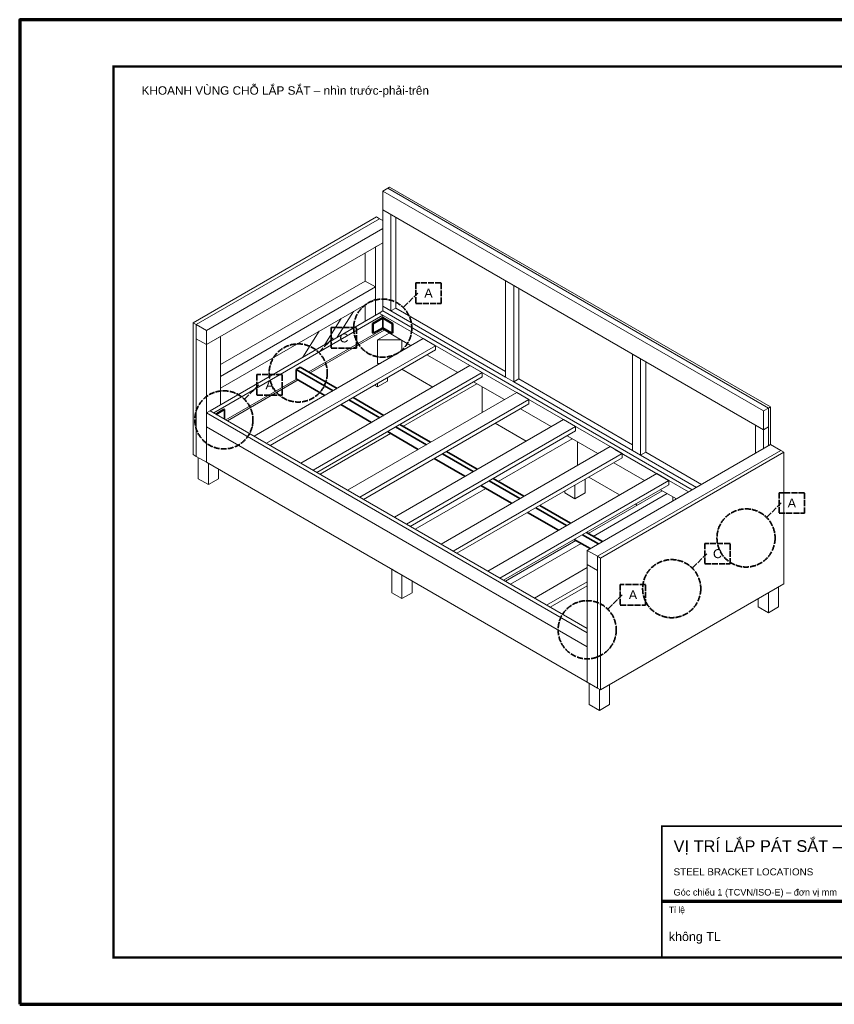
# Model space of a CAD drawing. Header units: millimetres. Extents: x 0 to 2970, y 0 to 2100.
# Tile 1 of 2: x 0 to 1738, y 0 to 2100. Entities that reach past the tile are written whole.
import ezdxf
from ezdxf.enums import TextEntityAlignment as Align

# ---------------------------------------------------------------- set-up
doc = ezdxf.new("R2010")
doc.units = ezdxf.units.MM
doc.header["$LTSCALE"] = 10
doc.linetypes.add('DASHED', pattern=[1.524, 1.27, -0.254])
for name, color, linetype, lineweight in [('0-KHUNG-BANVE', 7, 'CONTINUOUS', 70), ('11-SAT', 1, 'Continuous', 35), ('13-KHOANH-VUNG', 1, 'DASHED', 35), ('6-CHU', 7, 'CONTINUOUS', 25), ('8-CUM-DA-LAP', 8, 'CONTINUOUS', 18)]:
    doc.layers.add(name, color=color, linetype=linetype, lineweight=lineweight)
doc.styles.add('VN', font='arial.ttf')

msp = doc.modelspace()

# ---------------------------------------------------------------- linework, layer by layer
at = {"layer": '0-KHUNG-BANVE'}
msp.add_line((1370, 220), (2870, 220), dxfattribs=at)
msp.add_lwpolyline([(0, 0), (2970, 0), (2970, 2100), (0, 2100)], close=True, dxfattribs=at)
for points, const_width in [([(200, 100), (2870, 100), (2870, 2000), (200, 2000)], 5), ([(1370, 100), (2870, 100), (2870, 380), (1370, 380)], 4)]:
    msp.add_lwpolyline(points, close=True, dxfattribs=dict(at, const_width=const_width))
at = {"layer": '11-SAT'}
for p, q in [((752.8, 1452.2), (773.2, 1463.9)), ((752.8, 1432.1), (752.8, 1452.2)), ((752.8, 1452.2), (754.1, 1451.4)), ((754.1, 1451.4), (774.5, 1463.2)), ((754.1, 1431.3), (754.1, 1451.4)), ((773.2, 1463.9), (774.5, 1464.7)), ((774.5, 1463.2), (773.2, 1463.9)), ((773.2, 1463.9), (794.9, 1451.4)), ((796.2, 1452.2), (774.5, 1464.7)), ((774.5, 1443.1), (774.5, 1463.2)), ((794.9, 1451.4), (796.2, 1452.2)), ((794.9, 1431.3), (794.9, 1451.4)), ((796.2, 1432.1), (796.2, 1452.2)), ((752.8, 1432.1), (754.1, 1431.3)), ((754.1, 1431.3), (774.5, 1443.1)), ((774.5, 1443.1), (794.9, 1431.3)), ((794.9, 1431.3), (796.2, 1432.1)), ((589.8, 1354.1), (598.5, 1359.1)), ((589.8, 1334), (589.8, 1354.1)), ((668.6, 1308.6), (589.8, 1354.1)), ((677.3, 1313.6), (598.5, 1359.1)), ((589.8, 1334), (651.2, 1298.6)), ((768.2, 1251.1), (702.5, 1289)), ((776.9, 1256.1), (711.2, 1294.1)), ((418.2, 1259), (435.6, 1269)), ((419.5, 1258.2), (436.9, 1268.3)), ((436.9, 1268.3), (435.6, 1269)), ((436.9, 1248.2), (436.9, 1268.3)), ((685.1, 1279), (750.8, 1241.1)), ((784.7, 1221.5), (850.4, 1183.6)), ((867.8, 1193.6), (802.1, 1231.5)), ((876.5, 1198.6), (810.8, 1236.5)), ((976.1, 1141.1), (910.4, 1179)), ((884.3, 1164), (950, 1126.1)), ((967.4, 1136.1), (901.7, 1174)), ((1067, 1078.6), (1001.3, 1116.5)), ((1075.7, 1083.6), (1010, 1121.5)), ((983.9, 1106.5), (1049.6, 1068.5)), ((1166.6, 1021.1), (1100.9, 1059)), ((1175.3, 1026.1), (1109.6, 1064)), ((1083.5, 1049), (1149.2, 1011)), ((1183.1, 991.5), (1217.2, 971.8)), ((1234.6, 981.8), (1200.5, 1001.5)), ((1243.3, 986.8), (1209.2, 1006.5))]:
    msp.add_line(p, q, dxfattribs=at)
at = {"layer": '13-KHOANH-VUNG'}
for p, q in [((819.1, 1486.8), (849.1, 1516.8)), ((638.8, 1391.2), (668.8, 1421.2)), ((480.2, 1291.1), (510.2, 1321.1)), ((1594.3, 1039.2), (1624.3, 1069.2)), ((1435.7, 931.1), (1465.7, 961.1)), ((1255.4, 843.6), (1285.4, 873.6))]:
    msp.add_line(p, q, dxfattribs=at)
for points in [[(845.1, 1494.8), (899.1, 1494.8), (899.1, 1538.8), (845.1, 1538.8)], [(664.8, 1399.2), (718.8, 1399.2), (718.8, 1443.2), (664.8, 1443.2)], [(506.2, 1299.1), (560.2, 1299.1), (560.2, 1343.1), (506.2, 1343.1)], [(1620.3, 1047.2), (1674.3, 1047.2), (1674.3, 1091.2), (1620.3, 1091.2)], [(1461.7, 939.1), (1515.7, 939.1), (1515.7, 983.1), (1461.7, 983.1)], [(1281.4, 851.6), (1335.4, 851.6), (1335.4, 895.6), (1281.4, 895.6)]]:
    msp.add_lwpolyline(points, close=True, dxfattribs=at)
for centre in [(774.5, 1442.1), (594.2, 1346.5), (435.6, 1246.5), (1549.6, 994.6), (1391, 886.5), (1210.7, 798.9)]:
    msp.add_circle(centre, 62, dxfattribs=at)
at = {"layer": '8-CUM-DA-LAP'}
for p, q in [((785.4, 1740.9), (789.3, 1743.1)), ((1601.8, 1274.1), (789.3, 1743.1)), ((774.5, 1734.6), (785.4, 1740.9)), ((774.5, 1694.5), (774.5, 1734.6)), ((1587, 1265.5), (774.5, 1734.6)), ((1597.8, 1271.8), (785.4, 1740.9)), ((774.5, 1694.5), (1587, 1225.4)), ((774.5, 1488.8), (774.5, 1694.5)), ((791.9, 1478.7), (791.9, 1684.4)), ((761, 1679.2), (370, 1453.4)), ((767.6, 1675.4), (376.5, 1449.6)), ((761, 1679.2), (767.6, 1675.4)), ((767.6, 1675.4), (774.5, 1671.4)), ((802.7, 1485), (802.7, 1678.2)), ((774.5, 1654.3), (398.2, 1437.1)), ((398.2, 1407), (774.5, 1624.2)), ((763.4, 1617.8), (758.9, 1615.2)), ((737.1, 1542.5), (737.1, 1602.7)), ((758.9, 1529.9), (758.9, 1615.2)), ((428.7, 1364.4), (737.1, 1542.5)), ((758.9, 1529.9), (737.1, 1542.5)), ((1036.6, 1337.4), (1036.6, 1543.1)), ((1054, 1533.1), (1051.5, 1534.5)), ((1054, 1327.4), (1054, 1533.1)), ((428.7, 1339.3), (758.9, 1529.9)), ((758.9, 1504.8), (758.9, 1529.9)), ((1064.9, 1333.7), (1064.9, 1526.8)), ((428.7, 1314.2), (758.9, 1504.8)), ((737.1, 1457.2), (737.1, 1492.3)), ((758.9, 1469.7), (758.9, 1504.8)), ((766.7, 1474.2), (406.1, 1266)), ((677.2, 1422.6), (712.2, 1477.9)), ((766.7, 1474.2), (774.5, 1478.7)), ((766.7, 1474.2), (774.5, 1469.7)), ((1259.5, 1189.7), (766.7, 1474.2)), ((774.5, 1488.8), (791.9, 1478.7)), ((774.5, 1478.7), (774.5, 1488.8)), ((1434.9, 1097.5), (774.5, 1478.7)), ((791.9, 1478.7), (802.7, 1485)), ((1036.6, 1337.4), (791.9, 1478.7)), ((1036.6, 1350), (802.7, 1485)), ((370, 1453.4), (376.5, 1449.6)), ((370, 1172.5), (370, 1453.4)), ((376.5, 1449.6), (398.2, 1437.1)), ((376.5, 1419.5), (376.5, 1449.6)), ((774.5, 1469.7), (413.9, 1261.5)), ((650.7, 1407.3), (685.7, 1462.6)), ((774.5, 1464.7), (774.5, 1469.7)), ((398.2, 1407), (398.2, 1437.1)), ((604, 1380.3), (639, 1435.6)), ((616.8, 1348.6), (774.5, 1439.6)), ((777.5, 1437.9), (619.8, 1346.8)), ((763.2, 1417), (788.4, 1431.6)), ((774.5, 1439.6), (774.5, 1443.1)), ((774.5, 1439.6), (835, 1404.7)), ((376.5, 1419.5), (398.2, 1407)), ((376.5, 1168.7), (376.5, 1419.5)), ((428.7, 1424.6), (398.2, 1407)), ((398.2, 1261.5), (398.2, 1407)), ((428.7, 1279.1), (428.7, 1424.6)), ((500.5, 1211.5), (861.1, 1419.7)), ((763.2, 1417), (813.6, 1417)), ((763.2, 1366.9), (763.2, 1417)), ((815.3, 1393.3), (815.3, 1416)), ((887.1, 1404.7), (861.1, 1419.7)), ((526.5, 1196.5), (887.1, 1404.7)), ((534.3, 1192), (887.1, 1395.7)), ((887.1, 1395.7), (887.1, 1404.7)), ((1307.5, 1181.1), (1307.5, 1386.8)), ((1324.8, 1376.7), (1307.5, 1386.8)), ((763.2, 1366.9), (769.5, 1366.9)), ((868.9, 1385.1), (934.6, 1347.2)), ((1324.8, 1171), (1324.8, 1376.7)), ((1335.7, 1177.3), (1335.7, 1370.5)), ((600.1, 1154), (960.7, 1362.2)), ((626.1, 1139), (986.7, 1347.2)), ((815.5, 1354.3), (881.2, 1316.3)), ((986.7, 1347.2), (960.7, 1362.2)), ((986.7, 1338.1), (986.7, 1347.2)), ((440, 1246.5), (590.7, 1333.5)), ((593.8, 1331.7), (443, 1244.7)), ((633.9, 1134.5), (986.7, 1338.1)), ((763.2, 1316.7), (784.9, 1329.2)), ((763.2, 1316.7), (763.2, 1324.1)), ((784.9, 1329.2), (784.9, 1336.6)), ((975.2, 1323.7), (817.5, 1232.7)), ((968.5, 1327.6), (1034.2, 1289.7)), ((1036.6, 1337.4), (1054, 1327.4)), ((1054, 1327.4), (1064.9, 1333.7)), ((1307.5, 1181.1), (1054, 1327.4)), ((1307.5, 1193.6), (1064.9, 1333.7)), ((699.7, 1096.5), (1060.3, 1304.7)), ((756.8, 1320.4), (763.2, 1316.7)), ((987, 1262.4), (987, 1316.9)), ((1086.4, 1289.7), (1060.3, 1304.7)), ((725.7, 1081.5), (1086.4, 1289.7)), ((1086.4, 1280.6), (1086.4, 1289.7)), ((398.2, 1261.5), (406.1, 1266)), ((398.2, 1231.4), (398.2, 1261.5)), ((1210.7, 792.4), (398.2, 1261.5)), ((1210.7, 801.5), (406.1, 1266)), ((406.1, 1266), (413.9, 1261.5)), ((733.6, 1076.9), (1086.4, 1280.6)), ((1068.1, 1270.1), (1133.8, 1232.2)), ((1587, 1265.5), (1597.8, 1271.8)), ((1587, 1225.4), (1587, 1265.5)), ((1597.8, 1271.8), (1601.8, 1274.1)), ((1597.8, 1231.7), (1597.8, 1271.8)), ((1601.8, 1193.8), (1601.8, 1274.1)), ((799.3, 1039), (1159.9, 1247.2)), ((1014.7, 1239.2), (1080.4, 1201.3)), ((1186, 1232.2), (1159.9, 1247.2)), ((398.2, 1231.4), (1210.7, 762.3)), ((398.2, 1156.2), (398.2, 1231.4)), ((825.3, 1024), (1186, 1232.2)), ((833.2, 1019.4), (1186, 1223.1)), ((1186, 1223.1), (1186, 1232.2)), ((1569.6, 1175.2), (1569.6, 1235.4)), ((1587, 1225.4), (1569.6, 1235.4)), ((1587, 1225.4), (1597.8, 1231.7)), ((1587, 1185.3), (1587, 1225.4)), ((1597.8, 1191.5), (1597.8, 1231.7)), ((791.4, 1217.6), (640.7, 1130.6)), ((1178.4, 1206.4), (1020.6, 1115.4)), ((1167.7, 1212.6), (1233.4, 1174.7)), ((1190.1, 1149.6), (1190.1, 1199.7)), ((898.9, 981.5), (1259.5, 1189.7)), ((1601.8, 1193.8), (1210.7, 968)), ((1623.5, 1181.2), (1232.4, 955.5)), ((1630, 1177.5), (1239, 951.7)), ((1285.6, 1174.7), (1259.5, 1189.7)), ((1384.5, 1117.5), (1270, 1183.6)), ((1307.5, 1181.1), (1324.8, 1171)), ((1324.8, 1171), (1335.7, 1177.3)), ((1454.5, 1108.7), (1335.7, 1177.3)), ((1601.8, 1193.8), (1623.5, 1181.2)), ((1623.5, 1181.2), (1630, 1177.5)), ((1630, 896.5), (1630, 1177.5)), ((370, 1172.5), (376.5, 1168.7)), ((376.5, 1168.7), (398.2, 1156.2)), ((380.9, 1121), (380.9, 1166.2)), ((398.2, 1156.2), (1210.7, 687.1)), ((924.9, 966.4), (1285.6, 1174.7)), ((932.8, 961.9), (1285.6, 1165.6)), ((1267.3, 1155.1), (1333, 1117.1)), ((1285.6, 1165.6), (1285.6, 1174.7)), ((1443.6, 1102.5), (1324.8, 1171)), ((402.6, 1108.5), (402.6, 1153.6)), ((424.3, 1121), (424.3, 1141.1)), ((380.9, 1121), (402.6, 1108.5)), ((402.6, 1108.5), (424.3, 1121)), ((998.5, 924), (1359.1, 1132.2)), ((1024.5, 908.9), (1385.2, 1117.1)), ((1206.4, 1090.9), (1206.4, 1119.9)), ((1213.9, 1124.2), (1279.6, 1086.3)), ((1385.2, 1117.1), (1359.1, 1132.2)), ((1385.2, 1108.1), (1385.2, 1117.1)), ((1427.1, 1092.9), (1385.2, 1117.1)), ((994.6, 1100.3), (843.8, 1013.3)), ((1032.4, 904.4), (1385.2, 1108.1)), ((1162.9, 1090.9), (1162.9, 1094.8)), ((1184.7, 1078.4), (1184.7, 1107.4)), ((1370.6, 1095.4), (1212.9, 1004.4)), ((1366.9, 1097.6), (1401, 1077.9)), ((1162.9, 1090.9), (1184.7, 1078.4)), ((1184.7, 1078.4), (1206.4, 1090.9)), ((1381.5, 1089.2), (1223.8, 998.1)), ((1393.2, 1073.4), (1393.2, 1082.4)), ((1313.5, 1066.7), (1317.2, 1064.6)), ((1186.8, 989.3), (1036.1, 902.3)), ((1197.7, 983.1), (1046.9, 896)), ((1210.7, 968), (1232.4, 955.5)), ((1210.7, 937.9), (1210.7, 968)), ((1232.4, 955.5), (1239, 951.7)), ((1232.4, 674.5), (1232.4, 955.5)), ((1239, 670.8), (1239, 951.7)), ((793.6, 877.7), (793.6, 927.9)), ((803.9, 922), (793.6, 927.9)), ((1098.1, 866.5), (1210.7, 931.5)), ((1210.7, 937.9), (1232.4, 925.4)), ((1210.7, 687.1), (1210.7, 937.9)), ((815.3, 865.2), (815.3, 915.3)), ((837.1, 877.7), (837.1, 902.8)), ((1124.2, 851.4), (1210.7, 901.4)), ((1132, 846.9), (1210.7, 892.4)), ((1239, 670.8), (1630, 896.5)), ((1619.1, 847.6), (1619.1, 890.3)), ((793.6, 877.7), (815.3, 865.2)), ((815.3, 865.2), (837.1, 877.7)), ((1575.7, 847.6), (1575.7, 865.2)), ((1597.4, 835.1), (1597.4, 877.7)), ((1575.7, 847.6), (1597.4, 835.1)), ((1597.4, 835.1), (1619.1, 847.6)), ((1210.7, 687.1), (1232.4, 674.5)), ((1215.1, 639.4), (1215.1, 684.6)), ((1232.4, 674.5), (1239, 670.8)), ((1236.8, 626.9), (1236.8, 672)), ((1258.5, 639.4), (1258.5, 682)), ((1215.1, 639.4), (1236.8, 626.9)), ((1236.8, 626.9), (1258.5, 639.4))]:
    msp.add_line(p, q, dxfattribs=at)

# ---------------------------------------------------------------- texts
at = {"layer": '13-KHOANH-VUNG', "color": 1, "style": 'VN'}
for s, p in [('A', (872.1, 1516.8)), ('C', (691.8, 1421.2)), ('A', (533.2, 1321.1)), ('A', (1647.3, 1069.2)), ('C', (1488.7, 961.1)), ('A', (1308.4, 873.6))]:
    msp.add_text(s, height=19, dxfattribs=at).set_placement(p, align=Align.MIDDLE_CENTER)
at = {"layer": '6-CHU', "style": 'VN'}
for s, height, p in [('KHOANH VÙNG CHỖ LẮP SẮT – nhìn trước-phải-trên', 18, (260, 1940)), ('VỊ TRÍ LẮP PÁT SẮT – KHOANH VÙNG', 25, (1395, 325)), ('STEEL BRACKET LOCATIONS', 15, (1395, 275)), ('Góc chiếu 1 (TCVN/ISO-E) – đơn vị mm', 14, (1395, 232)), ('Tỉ lệ', 13, (1385, 195)), ('không TL', 19, (1385, 135))]:
    msp.add_text(s, height=height, dxfattribs=at).set_placement(p)

doc.saveas('drawing.dxf')
